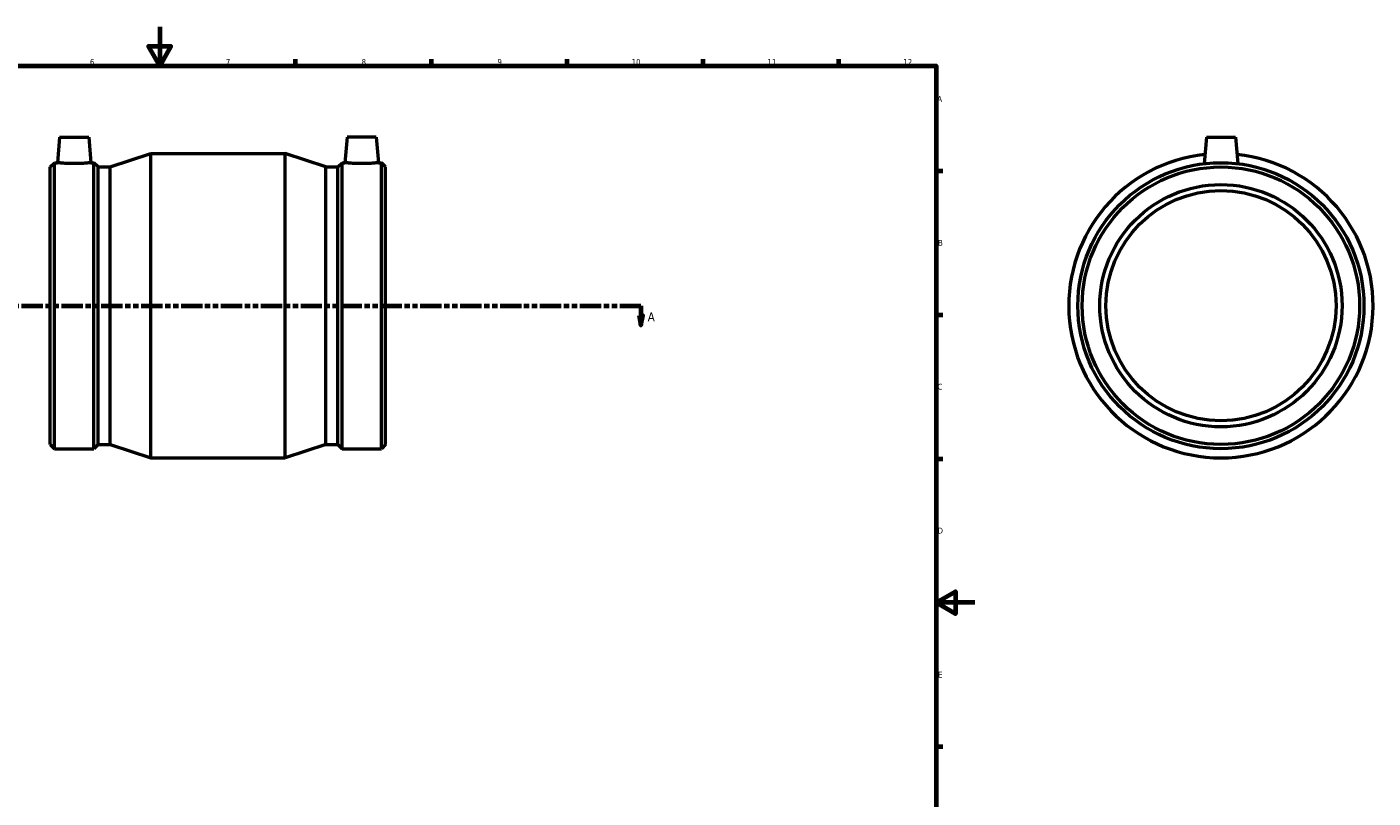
# Model space of a CAD drawing. Header units: millimetres. Extents: x -160 to 1046, y -211 to 1159.
# Tile 3 of 4: x 352 to 1046, y 196 to 594. Entities that reach past the tile are written whole.
import ezdxf

# ---------------------------------------------------------------- set-up
doc = ezdxf.new("R2010")
doc.units = ezdxf.units.MM
doc.linetypes.add('DOUBLE_DASH_CHAIN', pattern=[1.2403, 0.6614, -0.0827, 0.1654, -0.0827, 0.1654, -0.0827])
for name, color, linetype, lineweight in [('Border (ANSI)', 7, 'Continuous', 70), ('Section Line (ANSI)', 7, 'DOUBLE_DASH_CHAIN', 70), ('Visible (ANSI)', 7, 'Continuous', 50)]:
    doc.layers.add(name, color=color, linetype=linetype, lineweight=lineweight)
doc.styles.add('Label Text (ANSI)', font='tahoma.ttf')
doc.styles.add('Note Text (ANSI)', font='tahoma.ttf')

# ---------------------------------------------------------------- blocks, each defined once
blk = doc.blocks.new('Borders Default Border')
at = {"layer": 'Border (ANSI)'}
for p, q in [((490.58, 574), (490.58, 577.45)), ((560.67, 574), (560.67, 577.45)), ((630.75, 574), (630.75, 577.45)), ((700.83, 574), (700.83, 577.45)), ((770.92, 574), (770.92, 577.45)), ((821, 519.75), (824.45, 519.75)), ((821, 445.5), (824.45, 445.5)), ((821, 371.25), (824.45, 371.25)), ((821, 222.75), (824.45, 222.75))]:
    blk.add_line(p, q, dxfattribs=at)
at = {"layer": 'Border (ANSI)', "flags": 128}
for points in [[(420.5, 594), (420.5, 574), (414.73, 584), (426.27, 584), (420.5, 574)], [(20, 20), (20, 574), (821, 574), (821, 20), (20, 20)], [(841, 297), (821, 297), (831, 302.77), (831, 291.23), (821, 297)]]:
    blk.add_lwpolyline(points, dxfattribs=at)
at = {"layer": 'Border (ANSI)', "color": 230, "true_color": 0xff0080, "attachment_point": 7, "style": 'Note Text (ANSI)'}
for s, insert, char_height in [('6', (384.49, 574.34), 3.05), ('7', (454.6, 574.4), 3.05), ('8', (524.63, 574.33), 3.05), ('9', (594.7, 574.34), 3.05), ('10', (663.96, 574.34), 3.048), ('11', (734.04, 574.4), 3.048), ('12', (804.13, 574.4), 3.048), ('A', (821.63, 555.35), 3.05), ('B', (821.99, 481.1), 3.05), ('C', (821.8, 406.8), 3.05), ('D', (821.81, 332.6), 3.05), ('E', (822.05, 258.35), 3.05)]:
    blk.add_mtext(s, dxfattribs=dict(at, insert=insert, char_height=char_height))
blk = doc.blocks.new('2dTransSection0')
at = {"layer": 'Section Line (ANSI)', "linetype": 'Continuous'}
for p, q in [((245.35, 445.18), (246.35, 440.18)), ((247.35, 445.18), (245.35, 445.18)), ((246.35, 450.18), (257.32, 450.18)), ((246.35, 450.18), (246.35, 445.18)), ((246.35, 445.18), (246.35, 440.18)), ((246.35, 440.18), (247.35, 445.18)), ((657.79, 450.18), (668.76, 450.18)), ((667.76, 445.18), (668.76, 440.18)), ((669.76, 445.18), (667.76, 445.18)), ((668.76, 450.18), (668.76, 445.18)), ((668.76, 445.18), (668.76, 440.18)), ((668.76, 440.18), (669.76, 445.18))]:
    blk.add_line(p, q, dxfattribs=at)
at = {"layer": 'Section Line (ANSI)', "linetype": 'DOUBLE_DASH_CHAIN', "ltscale": 16.586296}
blk.add_line((246.35, 450.18), (668.76, 450.18), dxfattribs=at)
at = {"layer": 'Section Line (ANSI)', "linetype": 'Continuous', "flags": 128}
for points in [[(245.35, 445.18), (246.35, 440.18), (247.35, 445.18), (245.35, 445.18)], [(667.76, 445.18), (668.76, 440.18), (669.76, 445.18), (667.76, 445.18)]]:
    blk.add_lwpolyline(points, dxfattribs=at)
at = {"layer": 'Section Line (ANSI)'}
for points in [[(245.35, 445.18), (246.35, 440.18), (247.35, 445.18), (245.35, 445.18)], [(667.76, 445.18), (668.76, 440.18), (669.76, 445.18), (667.76, 445.18)]]:
    blk.add_solid(points, dxfattribs=at)
at = {"layer": 'Section Line (ANSI)', "char_height": 4.57, "attachment_point": 7, "style": 'Label Text (ANSI)'}
for insert in [(238.99, 442.11), (672.23, 442.11)]:
    blk.add_mtext('A', dxfattribs=dict(at, insert=insert))

msp = doc.modelspace()

# ---------------------------------------------------------------- linework, layer by layer
at = {"layer": 'Visible (ANSI)'}
for p, q in [((368.856, 537.177), (367.7, 523.967)), ((368.856, 537.177), (383.856, 537.177)), ((383.856, 537.177), (385.012, 523.967)), ((517.206, 537.177), (516.05, 523.967)), ((532.206, 537.177), (517.206, 537.177)), ((532.206, 537.177), (533.362, 523.967)), ((960.464, 537.177), (959.263, 523.453)), ((960.464, 537.177), (975.464, 537.177)), ((975.464, 537.177), (976.665, 523.453)), ((394.844, 521.754), (415.931, 528.677)), ((415.931, 371.677), (415.931, 528.677)), ((415.931, 528.677), (485.131, 528.677)), ((485.131, 371.677), (485.131, 528.677)), ((506.219, 521.754), (485.131, 528.677)), ((364.031, 521.754), (366.245, 523.967)), ((364.031, 378.601), (364.031, 521.754)), ((366.245, 376.387), (366.245, 523.967)), ((366.245, 523.967), (367.7, 523.967)), ((385.012, 523.967), (386.468, 523.967)), ((386.468, 376.387), (386.468, 523.967)), ((388.681, 521.754), (386.468, 523.967)), ((388.681, 378.601), (388.681, 521.754)), ((388.681, 521.754), (394.844, 521.754)), ((394.844, 378.601), (394.844, 521.754)), ((506.219, 378.601), (506.219, 521.754)), ((506.219, 521.754), (512.381, 521.754)), ((512.381, 521.754), (514.595, 523.967)), ((512.381, 378.601), (512.381, 521.754)), ((514.595, 376.387), (514.595, 523.967)), ((514.595, 523.967), (516.05, 523.967)), ((533.362, 523.967), (534.818, 523.967)), ((534.818, 376.387), (534.818, 523.967)), ((537.031, 521.754), (534.818, 523.967)), ((537.031, 378.601), (537.031, 521.754)), ((364.031, 378.601), (366.245, 376.387)), ((366.245, 376.387), (386.468, 376.387)), ((388.681, 378.601), (386.468, 376.387)), ((388.681, 378.601), (394.844, 378.601)), ((394.844, 378.601), (415.931, 371.677)), ((506.219, 378.601), (485.131, 371.677)), ((506.219, 378.601), (512.381, 378.601)), ((512.381, 378.601), (514.595, 376.387)), ((514.595, 376.387), (534.818, 376.387)), ((537.031, 378.601), (534.818, 376.387)), ((415.931, 371.677), (485.131, 371.677))]:
    msp.add_line(p, q, dxfattribs=at)
for radius in [73.79, 71.576, 62.5, 59.375]:
    msp.add_circle((967.964, 450.177), radius, dxfattribs=at)
msp.add_arc((967.964, 450.177), 78.5, 96.056146, 83.943854, dxfattribs=at)
for points, knots in [([(385.012, 523.967), (385.012, 523.967), (384.796, 523.941), (383.916, 523.844), (383.253, 523.776), (381.719, 523.647), (380.746, 523.578), (378.61, 523.48), (377.448, 523.453), (375.265, 523.453), (374.102, 523.48), (371.966, 523.578), (370.993, 523.647), (369.46, 523.776), (368.796, 523.844), (367.917, 523.941), (367.7, 523.967), (367.7, 523.967)], [1.3089045, 1.3089045, 1.3089045, 1.3089045, 1.635934, 1.635934, 1.9629635, 1.9629635, 2.2903862, 2.2903862, 2.6178089, 2.6178089, 2.9452317, 2.9452317, 3.2726544, 3.2726544, 3.5996839, 3.5996839, 3.9267134, 3.9267134, 3.9267134, 3.9267134]), ([(524.706, 523.453), (523.615, 523.453), (522.452, 523.48), (520.316, 523.578), (519.343, 523.647), (517.81, 523.776), (517.146, 523.844), (516.267, 523.941), (516.05, 523.967), (516.05, 523.967)], [0, 0, 0, 0, 0.3274227, 0.3274227, 0.6548455, 0.6548455, 0.981875, 0.981875, 1.3089045, 1.3089045, 1.3089045, 1.3089045]), ([(533.362, 523.967), (533.362, 523.967), (533.146, 523.941), (532.266, 523.844), (531.603, 523.776), (530.069, 523.647), (529.096, 523.578), (526.96, 523.48), (525.798, 523.453), (524.706, 523.453)], [3.9267134, 3.9267134, 3.9267134, 3.9267134, 4.2537429, 4.2537429, 4.5807724, 4.5807724, 4.9081951, 4.9081951, 5.2356179, 5.2356179, 5.2356179, 5.2356179])]:
    msp.add_open_spline(points, degree=3, knots=knots, dxfattribs=at)

# ---------------------------------------------------------------- block references
msp.add_blockref('Borders Default Border', (0, 0))
at = {"layer": 'Section Line (ANSI)'}
msp.add_blockref('2dTransSection0', (0, 0), dxfattribs=at)

doc.saveas('drawing.dxf')
